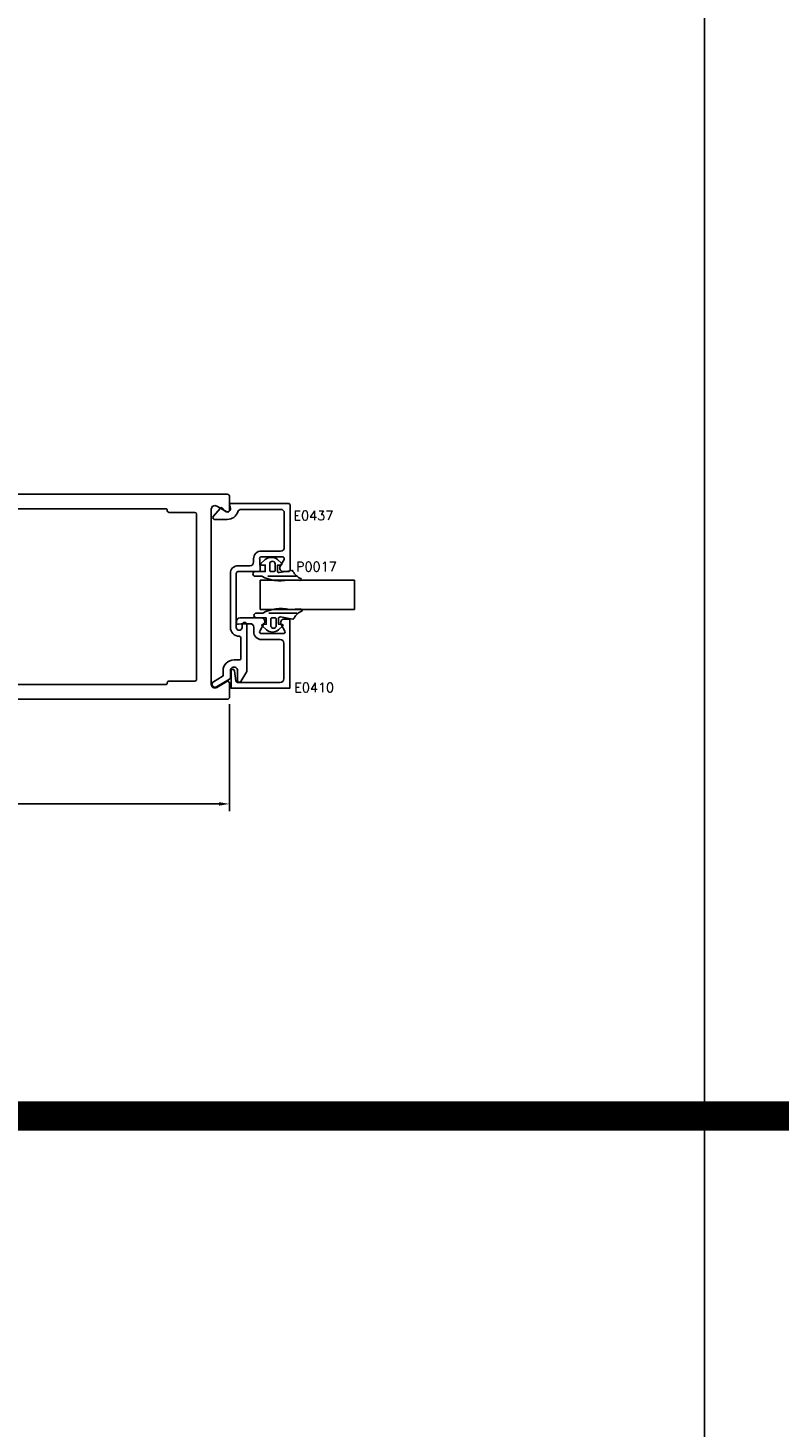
# Model space of a CAD drawing. Extents: x 0 to 123, y 0 to 90.
# Tile 43 of 59: x 69.14 to 75.54, y 57.22 to 69.16. Entities that reach past the tile are written whole.
import ezdxf

# ---------------------------------------------------------------- set-up
doc = ezdxf.new("R2010")
doc.units = 0
doc.header["$MEASUREMENT"] = 0
doc.header["$PDMODE"] = 3
doc.layers.get('DEFPOINTS').update_dxf_attribs({"linetype": 'CONTINUOUS'})
for name, color, linetype in [('R-ANNO-DIMS', 3, 'CONTINUOUS'), ('R-ANNO-TEXT', 6, 'CONTINUOUS'), ('R-DET1', 4, 'CONTINUOUS'), ('R-DET2', 2, 'CONTINUOUS'), ('R-DET3', 5, 'CONTINUOUS'), ('R-OTLN', 1, 'CONTINUOUS'), ('TITLE', 7, 'CONTINUOUS')]:
    doc.layers.add(name, color=color, linetype=linetype)
doc.styles.get("Standard").update_dxf_attribs({"font": 'simplex'})
doc.dimstyles.new('1X', dxfattribs={"dimscale": 0, "dimtxt": 0.08, "dimasz": 0.09, "dimexe": 0.062, "dimexo": 0.062, "dimgap": 0.045, "dimtad": 0, "dimdec": 4, "dimzin": 4, "dimtxsty": 'STANDARD', "dimcen": 0, "dimazin": 3, "dimtp": 0.02, "dimtfac": 1, "dimtdec": 4, "dimtofl": 0, "dimtmove": 0, "dimatfit": 3, "dimtolj": 1, "dimtzin": 4})

# ---------------------------------------------------------------- blocks, each defined once
blk = doc.blocks.new('*D49')
at = {"layer": 'DEFPOINTS', "color": 0}
for p in [(65.857, 63.466), (70.857, 63.453), (70.857, 62.541)]:
    blk.add_point(p, dxfattribs=at)
at = {"layer": 'R-ANNO-DIMS', "color": 0}
for p, q in [((65.857, 63.404), (65.857, 62.479)), ((70.857, 63.391), (70.857, 62.479)), ((65.947, 62.541), (68.259, 62.541)), ((70.767, 62.541), (68.455, 62.541))]:
    blk.add_line(p, q, dxfattribs=at)
for points in [[(65.947, 62.556), (65.947, 62.526), (65.857, 62.541)], [(70.767, 62.556), (70.767, 62.526), (70.857, 62.541)]]:
    blk.add_solid(points, dxfattribs=at)
at = {"layer": 'R-ANNO-DIMS', "color": 0, "insert": (68.357, 62.541), "char_height": 0.08, "attachment_point": 5}
blk.add_mtext('\\A1;5"', dxfattribs=at)
blk = doc.blocks.new('S')
at = {"layer": 'R-DET2'}
for p, q in [((4.542, 7.201), (4.542, 8.004)), ((4.542, 8.004), (4.792, 8.004)), ((4.792, 7.201), (4.792, 8.004)), ((4.792, 7.201), (4.542, 7.201))]:
    blk.add_line(p, q, dxfattribs=at)
blk = doc.blocks.new('GLASS')
at = {"layer": 'R-DET2'}
blk.add_blockref('S', (-4.542, -7.201), dxfattribs=at)
blk = doc.blocks.new('QUARTER_INCH_GLASS')
at = {"layer": 'R-DET2'}
blk.add_blockref('GLASS', (0, 0), dxfattribs=at)
blk = doc.blocks.new('1-4_P0017')
at = {"layer": 'R-DET2'}
for points in [[(-0.127, 0.093), (-0.131, 0.191, -0.280474), (-0.115, 0.201, 0.169063), (-0.053, 0.132, -0.378809), (-0.045, 0.121), (-0.064, 0.016, 0.346242), (-0.054, 0), (0, 0), (0.001, 0.03, -0.608656), (0.014, 0.036), (0.047, -0.001, -0.378617), (0.047, -0.104), (0.014, -0.141, -0.608656), (0.001, -0.135), (0, -0.105), (-0.055, -0.105), (-0.055, -0.19, -1), (-0.095, -0.19), (-0.095, -0.135, -0.175364)], [(0.032, -0.051, -0.341999), (0.012, -0.066), (-0.047, -0.066, -0.414214), (-0.055, -0.058), (-0.055, -0.029, -0.414214), (-0.047, -0.021), (0.012, -0.021, -0.341999), (0.032, -0.036, -0.127017)]]:
    blk.add_lwpolyline(points, format="xyb", close=True, dxfattribs=at)
blk.add_lwpolyline([(-0.095, -0.082), (-0.094, 0.158)], dxfattribs=at)

msp = doc.modelspace()

# ---------------------------------------------------------------- linework, layer by layer
at = {"layer": 'R-DET1'}
for points in [[(70.8640389, 64.0467477), (70.8640389, 64.5077516, -0.4142135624), (70.9290389, 64.5727516), (71.0310519, 64.5727516, 0.4142135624), (71.0620519, 64.6037516), (71.0620519, 64.6327516, -0.4142135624), (71.1270519, 64.6977516), (71.2930379, 64.6977516, 0.4142135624), (71.3240379, 64.7287516), (71.3240379, 65.0227466, 0.4142135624), (71.2930379, 65.0537466), (70.9559975, 65.0537466, 0.3256627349), (70.9264891, 65.0322468, -0.3256627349), (70.8379639, 64.9677476), (70.7295842, 64.9677476, -0.6370702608), (70.7180935, 64.9923894), (70.7790466, 65.0650305, -0.4779725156), (70.7946071, 65.0647336), (70.810188, 65.0446569, 0.8690679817), (70.8634642, 65.075168), (70.8575209, 65.0900383, -0.5305087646), (70.8668067, 65.1037496), (71.3590409, 65.1037496, -0.4142135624), (71.3740409, 65.0887496), (71.3740409, 64.5377476, -0.4142135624), (71.3590409, 64.5227476), (71.3165435, 64.5227476, -0.5773590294), (71.2896971, 64.5692483), (71.3220301, 64.6252472, 0.5773590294), (71.3090399, 64.6477476), (71.1270528, 64.6477476, 0.5773411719), (71.1140622, 64.6252479), (71.1195452, 64.5227476), (70.9290379, 64.5227476, 0.4142135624), (70.9140379, 64.5077476), (70.9140379, 64.0467502, 1), (70.9640409, 64.0467502), (70.9640409, 64.0687533, -1), (71.0040379, 64.0687533), (71.0040379, 63.6717502), (70.9540293, 63.5851309, -0.7673308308), (70.9260389, 63.5926308), (70.9260389, 63.6762809, 1.0057039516), (70.8640409, 63.6766325), (70.8640388, 63.6176322, -0.2679461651), (70.8565385, 63.6046422), (70.744536, 63.5399811, -0.9999753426), (70.7195374, 63.5832798), (70.7945392, 63.6265847, 0.2679423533), (70.8020389, 63.6395749), (70.8020389, 63.6766353, -0.4142135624), (70.8950389, 63.7696353), (70.9390389, 63.7696353, 0.4142135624), (70.9540389, 63.7846347), (70.9540389, 63.9567487, 0.4142119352), (70.9390389, 63.9717487, -0.4142119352), (70.8640379, 64.0467502)], [(70.915377, 64.0899103, 0.4559911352), (70.9324774, 64.0750583), (70.9553769, 64.0782943), (71.0324157, 64.0782963, -0.4142135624), (71.0634157, 64.0472963), (71.0634156, 64.0084843, 0.4157347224), (71.1285638, 63.9432953), (71.2893771, 63.9432943, -0.4142135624), (71.3203771, 63.9122943), (71.3203771, 63.6082973, -0.4142135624), (71.2893771, 63.5772973), (70.9256704, 63.5772943, -0.3788668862), (70.9107823, 63.5904663), (70.9002648, 63.6761233, 0.9407073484), (70.8703768, 63.6742953), (70.8703769, 63.5272963), (71.3703769, 63.5272963), (71.3703769, 64.1182957), (71.3230704, 64.1182973, 0.5773503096), (71.2962236, 64.0717973), (71.3285554, 64.0157953, -0.5773499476), (71.315565, 63.9932953), (71.1284154, 63.9932953, -0.5773500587), (71.1154251, 64.0157953), (71.1535303, 64.0817953, 0.5773539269), (71.1266835, 64.1282958), (70.9463771, 64.1282957, 0.4142112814), (70.915377, 64.0972957), (70.915377, 64.0899103)]]:
    msp.add_lwpolyline(points, format="xyb", dxfattribs=at)
at = {"layer": 'R-OTLN'}
for points in [[(65.8880472, 63.4333767), (70.8370279, 63.4333767, 0.4142135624), (70.8570279, 63.4533767), (70.8570279, 63.5723738, 0.5788572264), (70.8344005, 63.5852431), (70.7474971, 63.5351092, -0.5765525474), (70.7009695, 63.5619793), (70.7010402, 65.0547926, -0.5771072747), (70.7474971, 65.081592), (70.8344005, 65.0314581, 0.5768173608), (70.8570279, 65.0443274), (70.8570279, 65.1633245, 0.4142135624), (70.8370279, 65.1833245), (66.0817944, 65.1833245, 0.3965021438), (65.9570608, 65.0662277), (65.8570759, 63.4663278, 0.4336234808), (65.8880472, 63.4333767)], [(70.5610644, 65.0273368), (70.3409814, 65.0273368, -0.4150943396), (70.3259907, 65.0423274), (70.3259907, 65.0433174, 0.4150943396), (70.3110001, 65.0583081), (66.0959568, 65.0583785, 0.3960444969), (66.0809857, 65.0443146), (65.9910084, 63.6053005, 0.4326240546), (66.0059792, 63.5893644), (66.2250543, 63.5893644, -0.4150943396), (66.2400449, 63.5743738), (66.2400449, 63.5733838, 0.4150943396), (66.2550356, 63.5583932), (70.3110001, 63.5583932, 0.4150943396), (70.3259907, 63.5733838), (70.3259907, 63.5743738, -0.4150943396), (70.3409814, 63.5893644), (70.561003, 63.5893644, 0.4146168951), (70.576003, 63.6043851), (70.5760644, 65.0123574, 0.4138103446)]]:
    msp.add_lwpolyline(points, format="xyb", close=True, dxfattribs=at)
at = {"layer": 'TITLE'}
msp.add_line((74.9080005, 89.8789502), (74.9080005, 14.8789502), dxfattribs=at)
at = {"layer": 'TITLE', "const_width": 0.25}
msp.add_lwpolyline([(0.25, 59.8789502), (122.9080005, 59.8789502)], dxfattribs=at)

# ---------------------------------------------------------------- block references
at = {"layer": 'R-DET2', "rotation": 90}
msp.add_blockref('QUARTER_INCH_GLASS', (71.9225108, 64.1985654), dxfattribs=at)
at = {"layer": 'R-DET3', "xscale": -1, "rotation": 270}
msp.add_blockref('1-4_P0017', (71.2661565, 64.5777476), dxfattribs=at)
at = {"layer": 'R-DET3', "rotation": 270}
msp.add_blockref('1-4_P0017', (71.2755196, 64.0732958), dxfattribs=at)

# ---------------------------------------------------------------- texts
at = {"layer": 'R-ANNO-TEXT', "char_height": 0.08, "attachment_point": 4}
for s, insert in [('\\A1;E0437', (71.4021611, 65.0006487)), ('\\A1;P0017', (71.4245521, 64.5647679)), ('\\A1;E0410', (71.4088186, 63.5336296))]:
    msp.add_mtext(s, dxfattribs=dict(at, insert=insert))

# ---------------------------------------------------------------- dimensions: what is measured, and where the dimension line sits
at = {"layer": 'R-ANNO-DIMS'}
dim = msp.add_linear_dim(base=(70.8570279, 62.5406409), p1=(65.8570759, 63.4663289), p2=(70.8570279, 63.4533767), dimstyle='1X', override={"dimscale": 1, "dimpost": '"'}, dxfattribs=at)
dim.commit()
dim.dimension.update_dxf_attribs({"geometry": '*D49', "text_midpoint": (68.3570519, 62.5406409)})

doc.saveas('drawing.dxf')
